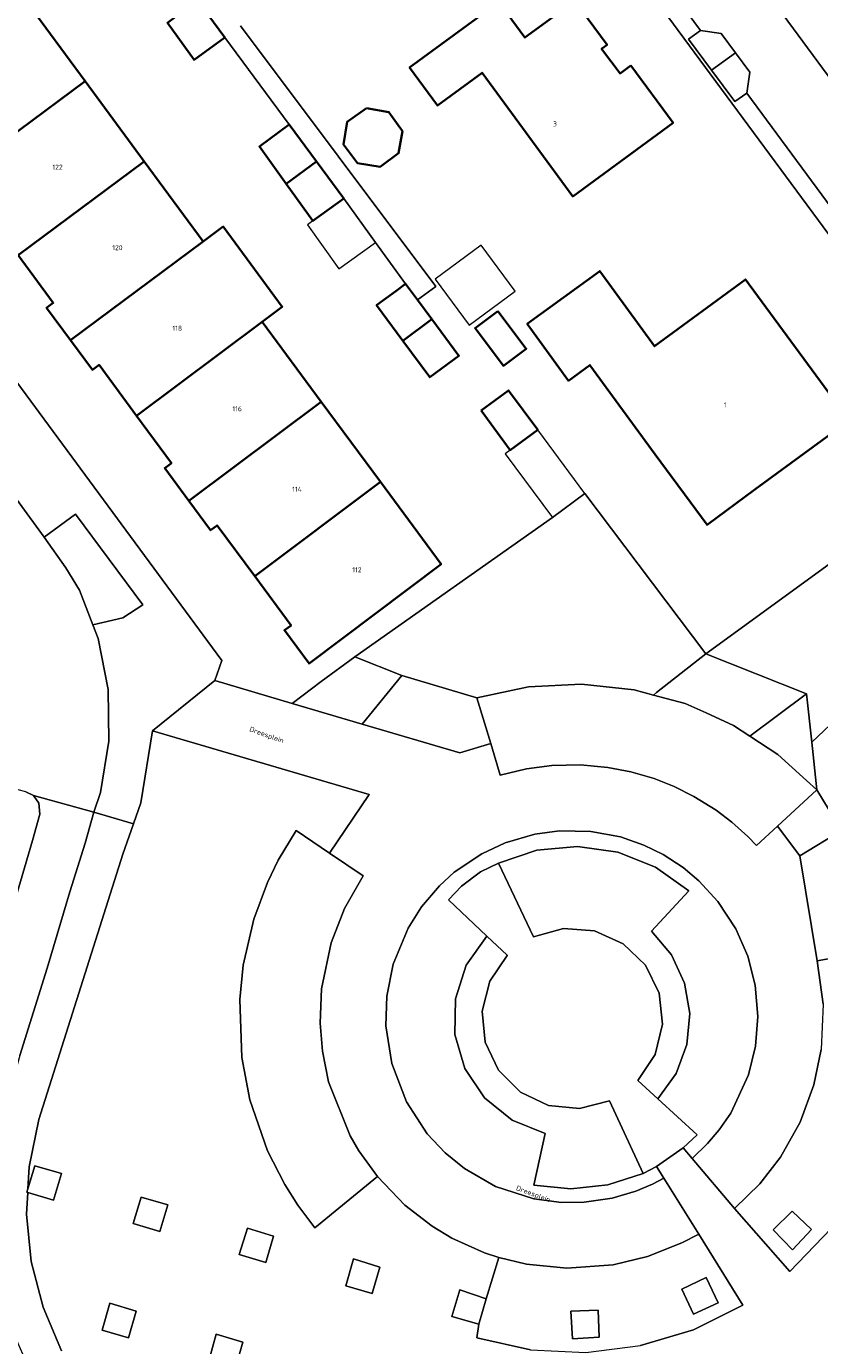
# Model space of a CAD drawing. Header units: metres. Extents: x 73718 to 76933, y 443658 to 446696.
# Tile 85 of 153: x 74920 to 74978, y 445832 to 445928. Entities that reach past the tile are written whole.
import ezdxf
from ezdxf.enums import TextEntityAlignment as Align

# ---------------------------------------------------------------- set-up
doc = ezdxf.new("R2010")
doc.units = ezdxf.units.M
for name, color, linetype, lineweight in [('B-WE-GR-BEPLANTING_CULTUUR_BODEMBEDEKKER-GV', 90, 'Continuous', 18), ('B-WE-GR-BEPLANTING_CULTUUR_HEESTERS-GV', 90, 'Continuous', 18), ('B-WE-GR-BEPLANTING_CULTUUR_ROOS-GV', 90, 'Continuous', 18), ('B-WE-GR-STRUIK-GV', 90, 'Continuous', 13), ('B-WE-OG-BEBOUWING-GV', 7, 'Continuous', 35), ('B-WE-OG-BEBOUWING-T18', 10, 'Continuous', 18), ('B-WE-OG-BEBOUWING_LUIFEL-GV', 7, 'Continuous', 18), ('B-WE-OG-BEBOUWING_OVERBOUWING-GV', 7, 'Continuous', 18), ('B-WE-OG-TERREIN_ERF-GV', 7, 'Continuous', 18), ('B-WE-OG-TOPOGRAFIE-T18', 10, 'Continuous', 18), ('B-WE-VH-GESLOTENVERHARDING_ASFALT-GV', 10, 'Continuous', 18), ('B-WE-VH-OPENVERHARDING-GV', 30, 'Continuous', 18), ('B-WE-VH-OPENVERHARDING_SIERBESTRATING-GV', 30, 'Continuous', 18), ('B-WE-VH-OPENVERHARDING_STRAATBAKSTEEN-GV', 30, 'Continuous', 18), ('B-WE-VH-OPENVERHARDING_TEGEL-GV', 30, 'Continuous', 18)]:
    doc.layers.add(name, color=color, linetype=linetype, lineweight=lineweight)
doc.styles.add('NLCS-ISO-M200-T18', font='NLCS-ISO.ttf', dxfattribs={"height": 0.36})

msp = doc.modelspace()

# ---------------------------------------------------------------- linework, layer by layer
at = {"layer": 'B-WE-GR-BEPLANTING_CULTUUR_BODEMBEDEKKER-GV', "flags": 128}
for points in [[(74924.009, 445886.768), (74924.989, 445884.241), (74927.153, 445884.753), (74928.595, 445885.695), (74923.736, 445892.245), (74921.458, 445890.596), (74921.468, 445890.582), (74923.032, 445888.371)], [(74976.989, 445875.774), (74977.367, 445872.313), (74978.253, 445870.842), (74980.778, 445873.677), (74981.872, 445874.645), (74984.101, 445878.515), (74985.268, 445880.539), (74986.277, 445881.081), (74986.858, 445883.029), (74986.036, 445884.908), (74986.373, 445888.021), (74987.045, 445890.263), (74985.111, 445891.302), (74983.47, 445889.703), (74982.461, 445887.516), (74982.082, 445886.086), (74982.209, 445884.025), (74983.891, 445882.847), (74982.713, 445881.165)], [(74947.338, 445880.597), (74944.453, 445877.072), (74951.538, 445874.982), (74953.767, 445875.657), (74952.766, 445878.977)], [(74979.139, 445869.373), (74978.253, 445870.842), (74977.367, 445872.313), (74974.505, 445869.683), (74976.123, 445867.554)], [(74920.269, 445843.198), (74922.13, 445842.636), (74922.703, 445844.568), (74920.781, 445845.131), (74920.284, 445843.474), (74920.207, 445843.217)], [(74929.816, 445840.387), (74930.395, 445842.309), (74928.47, 445842.862), (74927.895, 445840.96)], [(74975.581, 445841.854), (74974.191, 445840.511), (74975.589, 445839.064), (74976.966, 445840.515)], [(74935.554, 445838.706), (74937.49, 445838.136), (74938.051, 445840.05), (74936.168, 445840.63)], [(74945.754, 445837.8), (74943.845, 445838.412), (74943.279, 445836.46), (74945.187, 445835.887)], [(74967.581, 445836.215), (74968.437, 445834.4), (74970.23, 445835.232), (74969.354, 445837.044)], [(74953.431, 445835.51), (74951.532, 445836.158), (74950.948, 445834.226), (74952.895, 445833.681)], [(74927.551, 445832.689), (74928.125, 445834.62), (74926.22, 445835.195), (74925.645, 445833.25)], [(74961.619, 445832.745), (74961.529, 445834.702), (74959.558, 445834.612), (74959.688, 445832.619)], [(74933.898, 445832.951), (74933.369, 445831.027), (74935.274, 445830.447), (74935.83, 445832.369)]]:
    msp.add_lwpolyline(points, close=True, dxfattribs=at)
at = {"layer": 'B-WE-GR-BEPLANTING_CULTUUR_HEESTERS-GV', "flags": 128}
for points in [[(74943.925, 445881.938), (74947.338, 445880.597), (74952.766, 445878.977), (74952.765, 445878.979), (74956.508, 445879.769), (74960.333, 445879.962), (74964.14, 445879.552), (74965.531, 445879.175), (74965.754, 445879.35), (74969.339, 445882.161), (74960.582, 445893.735), (74958.237, 445892)], [(74954.322, 445867.005), (74956.866, 445861.685), (74959.039, 445862.287), (74961.283, 445862.116), (74963.335, 445861.193), (74964.952, 445859.627), (74965.941, 445857.605), (74966.185, 445855.368), (74965.654, 445853.181), (74964.412, 445851.302), (74965.864, 445849.975), (74967.174, 445851.799), (74967.962, 445853.9), (74968.173, 445856.135), (74967.793, 445858.347), (74966.849, 445860.382), (74965.404, 445862.101), (74968.095, 445865.021), (74965.686, 445866.715), (74962.95, 445867.799), (74960.037, 445868.217), (74957.107, 445867.947)], [(74953.483, 445861.736), (74952, 445859.642), (74951.205, 445857.2), (74951.17, 445854.632), (74951.899, 445852.17), (74953.326, 445850.035), (74955.323, 445848.42), (74957.708, 445847.472), (74956.895, 445843.738), (74959.564, 445843.463), (74962.233, 445843.749), (74964.783, 445844.581), (74962.369, 445849.84), (74960.193, 445849.283), (74957.956, 445849.495), (74955.922, 445850.45), (74954.33, 445852.037), (74953.368, 445854.067), (74953.148, 445856.304), (74953.697, 445858.483), (74954.95, 445860.35), (74954.948, 445860.352)]]:
    msp.add_lwpolyline(points, close=True, dxfattribs=at)
at = {"layer": 'B-WE-GR-BEPLANTING_CULTUUR_ROOS-GV', "flags": 128}
for points in [[(74969.339, 445882.161), (74976.606, 445879.266), (74976.989, 445875.774), (74982.713, 445881.165), (74983.891, 445882.847), (74982.209, 445884.025), (74982.082, 445886.086), (74982.461, 445887.516), (74983.47, 445889.703), (74985.111, 445891.302), (74987.045, 445890.263), (74987.256, 445890.965), (74988.602, 445892.606), (74990.158, 445893.026), (74989.567, 445896.849)], [(74947.338, 445880.597), (74943.925, 445881.938), (74941.497, 445880.152), (74939.393, 445878.565), (74944.453, 445877.072)], [(74969.339, 445882.161), (74965.754, 445879.35), (74965.531, 445879.175), (74967.836, 445878.551), (74969.34, 445877.875), (74971.329, 445876.982), (74972.509, 445876.21), (74976.606, 445879.266)], [(74976.989, 445875.774), (74976.606, 445879.266), (74972.509, 445876.21), (74974.533, 445874.885), (74976.605, 445873.004), (74977.367, 445872.313)], [(74910.681, 445844.513), (74913.536, 445843.98), (74914.999, 445849.455), (74915.654, 445851.53), (74917.112, 445856.803), (74920.609, 445868.648), (74921.141, 445870.558), (74921.061, 445871.345), (74920.681, 445871.91), (74920.126, 445872.164), (74919.578, 445872.326), (74919.106, 445872.162), (74918.581, 445871.795), (74917.491, 445868.143), (74913.867, 445855.582), (74912.061, 445849.599)]]:
    msp.add_lwpolyline(points, close=True, dxfattribs=at)
at = {"layer": 'B-WE-GR-STRUIK-GV', "flags": 128}
for points in [[(74969.744, 445924.356), (74971.471, 445925.622), (74970.426, 445927.023), (74968.94, 445927.233), (74968.063, 445926.613)], [(74972.302, 445922.703), (74972.516, 445924.221), (74971.471, 445925.622), (74969.744, 445924.356), (74971.425, 445922.099), (74972.302, 445922.701)]]:
    msp.add_lwpolyline(points, close=True, dxfattribs=at)
at = {"layer": 'B-WE-OG-BEBOUWING-GV', "flags": 128}
for points in [[(74934.536, 445926.711), (74932.548, 445929.401), (74930.369, 445927.791), (74932.306, 445925.104)], [(74924.427, 445923.552), (74920.157, 445929.346), (74911.011, 445922.601), (74913.568, 445919.132), (74913.085, 445918.776), (74914.808, 445916.438)], [(74963.912, 445924.697), (74963.128, 445924.119), (74961.786, 445925.9), (74962.187, 445926.195), (74959.858, 445929.357), (74956.239, 445926.712), (74954.346, 445929.277), (74947.899, 445924.542), (74949.904, 445921.794), (74953.136, 445924.167), (74959.699, 445915.227), (74966.954, 445920.553)], [(74924.427, 445923.552), (74914.808, 445916.438), (74916.402, 445914.277), (74916.885, 445914.633), (74919.571, 445910.988), (74928.698, 445917.758)], [(74944.782, 445921.607), (74943.387, 445920.632), (74943.124, 445918.985), (74944.119, 445917.64), (74945.758, 445917.358), (74947.104, 445918.362), (74947.377, 445919.96), (74946.401, 445921.334)], [(74938.97, 445916.15), (74941.149, 445917.761), (74939.181, 445920.425), (74937.032, 445918.838)], [(74932.968, 445911.965), (74928.698, 445917.758), (74919.571, 445910.988), (74922.118, 445907.533), (74921.635, 445907.177), (74923.37, 445904.824)], [(74943.137, 445915.071), (74941.149, 445917.761), (74938.97, 445916.15), (74940.907, 445913.463)], [(74937.238, 445906.172), (74938.686, 445907.252), (74934.418, 445913.043), (74932.968, 445911.965), (74923.37, 445904.824), (74924.946, 445902.685), (74925.429, 445903.041), (74928.131, 445899.375)], [(74965.668, 445896.573), (74969.414, 445891.476), (74972.883, 445894.025), (74979.692, 445899.029), (74972.198, 445909.227), (74965.622, 445904.391), (74961.658, 445909.836), (74956.403, 445906.01), (74959.397, 445901.9), (74960.943, 445903.028)], [(74948.465, 445907.745), (74947.602, 445908.911), (74946.888, 445908.383), (74945.502, 445907.356), (74947.403, 445904.789), (74949.495, 445906.355)], [(74954.273, 445906.941), (74952.632, 445905.704), (74954.689, 445902.974), (74956.33, 445904.21)], [(74937.238, 445906.172), (74928.131, 445899.375), (74930.662, 445895.941), (74930.179, 445895.585), (74931.93, 445893.209), (74941.509, 445900.378)], [(74949.495, 445906.355), (74947.403, 445904.789), (74949.358, 445902.148), (74951.458, 445903.703)], [(74953.071, 445899.739), (74955.183, 445896.887), (74957.164, 445898.353), (74955.052, 445901.206)], [(74936.691, 445887.762), (74945.779, 445894.584), (74941.509, 445900.378), (74931.93, 445893.209), (74933.49, 445891.091), (74933.967, 445891.44)], [(74936.691, 445887.762), (74939.321, 445884.211), (74938.839, 445883.854), (74940.624, 445881.443), (74950.168, 445888.63), (74945.779, 445894.584)]]:
    msp.add_lwpolyline(points, close=True, dxfattribs=at)
at = {"layer": 'B-WE-OG-BEBOUWING_LUIFEL-GV', "flags": 128}
for points in [[(74959.858, 445929.357), (74957.965, 445931.935), (74954.346, 445929.277), (74956.239, 445926.712)], [(74940.498, 445913.168), (74942.783, 445909.998), (74945.423, 445911.901), (74943.137, 445915.071), (74940.907, 445913.463)], [(74958.237, 445892), (74960.582, 445893.735), (74957.164, 445898.353), (74955.183, 445896.887), (74954.817, 445896.616)]]:
    msp.add_lwpolyline(points, close=True, dxfattribs=at)
at = {"layer": 'B-WE-OG-BEBOUWING_OVERBOUWING-GV', "flags": 128}
msp.add_lwpolyline([(74952.197, 445905.93), (74955.526, 445908.389), (74953.077, 445911.704), (74949.749, 445909.245)], close=True, dxfattribs=at)
at = {"layer": 'B-WE-OG-TERREIN_ERF-GV', "flags": 128}
for points in [[(74879.658, 445955.754), (74901.652, 445925.946), (74934.309, 445881.673), (74933.808, 445880.213), (74939.393, 445878.565), (74941.497, 445880.152), (74943.925, 445881.938), (74958.237, 445892), (74960.582, 445893.735), (74969.339, 445882.161), (74989.567, 445896.849)], [(74968.482, 445937.104), (74999.251, 445895.376)], [(74982.103, 445907.211), (74965.013, 445930.393)], [(74920.157, 445929.346), (74924.427, 445923.552), (74928.698, 445917.758), (74932.968, 445911.965), (74934.418, 445913.043), (74938.686, 445907.252), (74937.238, 445906.172), (74941.509, 445900.378), (74945.779, 445894.584), (74950.168, 445888.63), (74940.624, 445881.443), (74938.839, 445883.854), (74939.321, 445884.211), (74936.691, 445887.762), (74933.967, 445891.44), (74933.49, 445891.091), (74931.93, 445893.209), (74930.179, 445895.585), (74930.662, 445895.941), (74928.131, 445899.375), (74925.429, 445903.041), (74924.946, 445902.685), (74923.37, 445904.824), (74921.635, 445907.177), (74922.118, 445907.533), (74919.571, 445910.988)], [(74935.669, 445927.572), (74949.788, 445908.721), (74948.465, 445907.745), (74949.495, 445906.355), (74951.458, 445903.703), (74949.358, 445902.148), (74947.403, 445904.789), (74945.502, 445907.356), (74946.888, 445908.383), (74947.602, 445908.911), (74945.423, 445911.901), (74943.137, 445915.071), (74940.907, 445913.463), (74938.97, 445916.15), (74937.032, 445918.838), (74939.181, 445920.425), (74934.536, 445926.711), (74932.306, 445925.104), (74930.369, 445927.791)]]:
    msp.add_lwpolyline(points, dxfattribs=at)
for points in [[(74963.912, 445924.697), (74966.954, 445920.553), (74959.699, 445915.227), (74953.136, 445924.167), (74949.904, 445921.794), (74947.899, 445924.542), (74954.346, 445929.277), (74956.239, 445926.712), (74959.858, 445929.357), (74962.187, 445926.195), (74961.786, 445925.9), (74963.128, 445924.119)], [(74944.782, 445921.607), (74946.401, 445921.334), (74947.377, 445919.96), (74947.104, 445918.362), (74945.758, 445917.358), (74944.119, 445917.64), (74943.124, 445918.985), (74943.387, 445920.632)], [(74965.668, 445896.573), (74960.943, 445903.028), (74959.397, 445901.9), (74956.403, 445906.01), (74961.658, 445909.836), (74965.622, 445904.391), (74972.198, 445909.227), (74979.692, 445899.029), (74972.883, 445894.025), (74969.414, 445891.476)], [(74954.273, 445906.941), (74956.33, 445904.21), (74954.689, 445902.974), (74952.632, 445905.704)], [(74953.071, 445899.739), (74955.052, 445901.206), (74957.164, 445898.353), (74955.183, 445896.887)]]:
    msp.add_lwpolyline(points, close=True, dxfattribs=at)
at = {"layer": 'B-WE-VH-GESLOTENVERHARDING_ASFALT-GV', "flags": 128}
for points in [[(74920.126, 445872.164), (74920.681, 445871.91), (74925.041, 445870.712), (74925.54, 445872.128), (74926.144, 445875.833), (74926.086, 445879.585), (74925.366, 445883.269), (74924.989, 445884.241), (74924.009, 445886.768), (74923.032, 445888.371), (74921.468, 445890.582), (74921.458, 445890.596), (74917.805, 445895.552)], [(74919.699, 445853.115), (74921.687, 445859.421), (74923.318, 445864.93), (74924.418, 445868.453), (74925.041, 445870.712), (74920.681, 445871.91), (74921.061, 445871.345), (74921.141, 445870.558), (74920.609, 445868.648), (74917.112, 445856.803)]]:
    msp.add_lwpolyline(points, dxfattribs=at)
at = {"layer": 'B-WE-VH-OPENVERHARDING-GV', "flags": 128}
msp.add_lwpolyline([(74932.548, 445929.401), (74934.536, 445926.711), (74939.181, 445920.425), (74941.149, 445917.761), (74943.137, 445915.071), (74945.423, 445911.901), (74947.602, 445908.911), (74948.465, 445907.745), (74949.788, 445908.721), (74935.669, 445927.572)], dxfattribs=at)
at = {"layer": 'B-WE-VH-OPENVERHARDING_SIERBESTRATING-GV', "flags": 128}
for points in [[(74960.192, 445939.052), (74968.94, 445927.233), (74970.426, 445927.023), (74971.471, 445925.622), (74972.516, 445924.221), (74972.302, 445922.703), (74983.157, 445907.994)], [(74999.251, 445895.376), (74968.482, 445937.104)]]:
    msp.add_lwpolyline(points, dxfattribs=at)
for points in [[(74952.766, 445878.977), (74953.767, 445875.657), (74954.455, 445873.381), (74956.342, 445873.832), (74958.182, 445874.074), (74960.258, 445874.12), (74962.234, 445873.944), (74963.905, 445873.622), (74965.594, 445873.126), (74967.043, 445872.553), (74968.466, 445871.843), (74970.063, 445870.844), (74971.203, 445869.978), (74972.366, 445868.934), (74972.99, 445868.292), (74974.505, 445869.683), (74977.367, 445872.313), (74976.605, 445873.004), (74974.533, 445874.885), (74972.509, 445876.21), (74971.329, 445876.982), (74969.34, 445877.875), (74967.836, 445878.551), (74965.531, 445879.175), (74964.14, 445879.552), (74960.333, 445879.962), (74956.508, 445879.769), (74952.765, 445878.979)], [(74942.107, 445867.739), (74939.682, 445869.375), (74938.392, 445867.229), (74937.611, 445865.619), (74936.621, 445862.956), (74935.86, 445859.645), (74935.602, 445857.167), (74935.752, 445852.968), (74936.333, 445849.911), (74937.615, 445846.216), (74938.858, 445843.783), (74939.812, 445842.28), (74941.048, 445840.64), (74945.566, 445844.357), (74944.224, 445846.215), (74943.588, 445847.307), (74942.04, 445851.212), (74941.591, 445853.431), (74941.426, 445855.453), (74941.529, 445857.916), (74942.215, 445861.246), (74943.182, 445863.737), (74944.532, 445866.104)], [(74965.766, 445845.083), (74964.783, 445844.581), (74962.233, 445843.749), (74959.564, 445843.463), (74956.895, 445843.738), (74957.708, 445847.472), (74955.323, 445848.42), (74953.326, 445850.035), (74951.899, 445852.17), (74951.17, 445854.632), (74951.205, 445857.2), (74952, 445859.642), (74953.483, 445861.736), (74950.702, 445864.365), (74951.639, 445865.35), (74953.023, 445866.378), (74954.322, 445867.005), (74957.107, 445867.947), (74960.037, 445868.217), (74962.95, 445867.799), (74965.686, 445866.715), (74968.095, 445865.021), (74965.404, 445862.101), (74966.849, 445860.382), (74967.793, 445858.347), (74968.173, 445856.135), (74967.962, 445853.9), (74967.174, 445851.799), (74965.864, 445849.975), (74968.694, 445847.38), (74967.691, 445846.427), (74968.339, 445845.664), (74969.459, 445846.732), (74970.303, 445847.728), (74971.137, 445848.948), (74972.408, 445851.704), (74972.913, 445853.772), (74973.086, 445855.923), (74972.895, 445858.185), (74972.362, 445860.279), (74971.494, 445862.273), (74970.207, 445864.242), (74968.824, 445865.749), (74967.691, 445866.699), (74966.236, 445867.647), (74964.853, 445868.325), (74963.144, 445868.914), (74961.018, 445869.309), (74958.751, 445869.352), (74956.949, 445869.112), (74954.818, 445868.492), (74953.116, 445867.701), (74951.125, 445866.354), (74950.057, 445865.384), (74948.766, 445863.869), (74947.787, 445862.319), (74946.714, 445859.712), (74946.252, 445857.409), (74946.187, 445855.247), (74946.606, 445852.526), (74947.661, 445849.765), (74949.169, 445847.453), (74950.466, 445846.065), (74951.868, 445844.927), (74954.12, 445843.644), (74956.892, 445842.746), (74958.894, 445842.485), (74960.534, 445842.495), (74962.561, 445842.788), (74964.266, 445843.29), (74965.467, 445843.798), (74966.297, 445844.232)], [(74971.413, 445842.043), (74975.394, 445837.494), (74978.404, 445840.606), (74980.813, 445844.203), (74982.544, 445848.172), (74983.542, 445852.386), (74983.775, 445856.709), (74983.236, 445861.001), (74977.382, 445859.963), (74977.814, 445856.821), (74977.678, 445853.533), (74977.151, 445850.977), (74976.152, 445848.276), (74974.732, 445845.754), (74973.227, 445843.815)], [(74975.581, 445841.854), (74976.966, 445840.515), (74975.589, 445839.064), (74974.191, 445840.511)], [(74953.431, 445835.51), (74952.895, 445833.681), (74952.748, 445832.697), (74956.649, 445831.832), (74960.642, 445831.639), (74964.609, 445832.127), (74968.436, 445833.279), (74972.013, 445835.064), (74968.818, 445840.187), (74967.589, 445839.548), (74965.118, 445838.562), (74962.614, 445837.961), (74959.265, 445837.719), (74956.364, 445838.01), (74954.352, 445838.496)], [(74967.581, 445836.215), (74969.354, 445837.044), (74970.23, 445835.232), (74968.437, 445834.4)], [(74961.619, 445832.745), (74959.688, 445832.619), (74959.558, 445834.612), (74961.529, 445834.702)]]:
    msp.add_lwpolyline(points, close=True, dxfattribs=at)
at = {"layer": 'B-WE-VH-OPENVERHARDING_STRAATBAKSTEEN-GV', "flags": 128}
for points in [[(74977.814, 445856.821), (74977.382, 445859.963), (74976.123, 445867.554), (74974.505, 445869.683), (74972.99, 445868.292), (74972.366, 445868.934), (74971.203, 445869.978), (74970.063, 445870.844), (74968.466, 445871.843), (74967.043, 445872.553), (74965.594, 445873.126), (74963.905, 445873.622), (74962.234, 445873.944), (74960.258, 445874.12), (74958.182, 445874.074), (74956.342, 445873.832), (74954.455, 445873.381), (74953.767, 445875.657), (74951.538, 445874.982), (74944.453, 445877.072), (74939.393, 445878.565), (74933.808, 445880.213), (74929.307, 445876.59), (74944.961, 445871.97), (74942.107, 445867.739), (74944.532, 445866.104), (74943.182, 445863.737), (74942.215, 445861.246), (74941.529, 445857.916), (74941.426, 445855.453), (74941.591, 445853.431), (74942.04, 445851.212), (74943.588, 445847.307), (74944.224, 445846.215), (74945.566, 445844.357), (74947.555, 445842.293), (74949.525, 445840.775), (74950.963, 445839.909), (74953.304, 445838.848), (74954.352, 445838.496), (74956.364, 445838.01), (74959.265, 445837.719), (74962.614, 445837.961), (74965.118, 445838.562), (74967.589, 445839.548), (74968.818, 445840.187), (74966.297, 445844.232), (74965.467, 445843.798), (74964.266, 445843.29), (74962.561, 445842.788), (74960.534, 445842.495), (74958.894, 445842.485), (74956.892, 445842.746), (74954.12, 445843.644), (74951.868, 445844.927), (74950.466, 445846.065), (74949.169, 445847.453), (74947.661, 445849.765), (74946.606, 445852.526), (74946.187, 445855.247), (74946.252, 445857.409), (74946.714, 445859.712), (74947.787, 445862.319), (74948.766, 445863.869), (74950.057, 445865.384), (74951.125, 445866.354), (74953.116, 445867.701), (74954.818, 445868.492), (74956.949, 445869.112), (74958.751, 445869.352), (74961.018, 445869.309), (74963.144, 445868.914), (74964.853, 445868.325), (74966.236, 445867.647), (74967.691, 445866.699), (74968.824, 445865.749), (74970.207, 445864.242), (74971.494, 445862.273), (74972.362, 445860.279), (74972.895, 445858.185), (74973.086, 445855.923), (74972.913, 445853.772), (74972.408, 445851.704), (74971.137, 445848.948), (74970.303, 445847.728), (74969.459, 445846.732), (74968.339, 445845.664), (74971.413, 445842.043), (74973.227, 445843.815), (74974.732, 445845.754), (74976.152, 445848.276), (74977.151, 445850.977), (74977.678, 445853.533)], [(74979.139, 445869.373), (74976.123, 445867.554), (74977.382, 445859.963), (74983.236, 445861.001)]]:
    msp.add_lwpolyline(points, dxfattribs=at)
at = {"layer": 'B-WE-VH-OPENVERHARDING_TEGEL-GV', "flags": 128}
for points in [[(74982.103, 445907.211), (74982.297, 445907.354), (74983.157, 445907.994), (74972.302, 445922.703), (74972.302, 445922.701), (74971.425, 445922.099), (74969.744, 445924.356), (74968.063, 445926.613), (74968.94, 445927.233), (74960.192, 445939.052), (74960.192, 445939.05), (74959.357, 445938.463), (74957.806, 445940.553), (74955.956, 445943.047), (74956.839, 445943.6), (74943.635, 445961.484), (74942.774, 445960.874), (74939.441, 445965.389), (74940.291, 445966.025), (74930.24, 445979.632), (74929.351, 445979.038), (74929.164, 445978.9), (74944.259, 445958.503), (74965.013, 445930.393)], [(74965.766, 445845.083), (74967.691, 445846.427), (74968.694, 445847.38), (74965.864, 445849.975), (74964.412, 445851.302), (74965.654, 445853.181), (74966.185, 445855.368), (74965.941, 445857.605), (74964.952, 445859.627), (74963.335, 445861.193), (74961.283, 445862.116), (74959.039, 445862.287), (74956.866, 445861.685), (74954.322, 445867.005), (74953.023, 445866.378), (74951.639, 445865.35), (74950.702, 445864.365), (74953.483, 445861.736), (74954.948, 445860.352), (74954.95, 445860.35), (74953.697, 445858.483), (74953.148, 445856.304), (74953.368, 445854.067), (74954.33, 445852.037), (74955.922, 445850.45), (74957.956, 445849.495), (74960.193, 445849.283), (74962.369, 445849.84), (74964.783, 445844.581)], [(74929.816, 445840.387), (74927.895, 445840.96), (74928.47, 445842.862), (74930.395, 445842.309)], [(74935.554, 445838.706), (74936.168, 445840.63), (74938.051, 445840.05), (74937.49, 445838.136)], [(74945.754, 445837.8), (74945.187, 445835.887), (74943.279, 445836.46), (74943.845, 445838.412)], [(74927.551, 445832.689), (74925.645, 445833.25), (74926.22, 445835.195), (74928.125, 445834.62)], [(74933.898, 445832.951), (74935.83, 445832.369), (74935.274, 445830.447), (74933.369, 445831.027)]]:
    msp.add_lwpolyline(points, close=True, dxfattribs=at)
for points in [[(74917.805, 445895.552), (74921.458, 445890.596), (74923.736, 445892.245), (74928.595, 445885.695), (74927.153, 445884.753), (74924.989, 445884.241), (74925.366, 445883.269), (74926.086, 445879.585), (74926.144, 445875.833), (74925.54, 445872.128), (74925.041, 445870.712), (74927.922, 445869.861), (74928.458, 445871.382), (74929.307, 445876.59), (74933.808, 445880.213), (74934.309, 445881.673), (74901.652, 445925.946)], [(74956.649, 445831.832), (74952.748, 445832.697), (74952.895, 445833.681), (74950.948, 445834.226), (74951.532, 445836.158), (74953.431, 445835.51), (74954.352, 445838.496), (74953.304, 445838.848), (74950.963, 445839.909), (74949.525, 445840.775), (74947.555, 445842.293), (74945.566, 445844.357), (74941.048, 445840.64), (74939.812, 445842.28), (74938.858, 445843.783), (74937.615, 445846.216), (74936.333, 445849.911), (74935.752, 445852.968), (74935.602, 445857.167), (74935.86, 445859.645), (74936.621, 445862.956), (74937.611, 445865.619), (74938.392, 445867.229), (74939.682, 445869.375), (74942.107, 445867.739), (74944.961, 445871.97), (74929.307, 445876.59), (74928.458, 445871.382), (74927.922, 445869.861), (74927.143, 445867.654), (74924.112, 445858.064), (74921.082, 445848.475), (74920.368, 445845.047), (74920.284, 445843.474), (74920.781, 445845.131), (74922.703, 445844.568), (74922.13, 445842.636), (74920.269, 445843.198), (74920.185, 445841.625), (74920.525, 445838.216), (74921.377, 445834.897), (74922.723, 445831.747)], [(74922.723, 445831.747), (74921.377, 445834.897), (74920.525, 445838.216), (74920.185, 445841.625), (74920.269, 445843.198), (74920.207, 445843.217), (74920.284, 445843.474), (74920.368, 445845.047), (74921.082, 445848.475), (74924.112, 445858.064), (74927.143, 445867.654), (74927.922, 445869.861), (74925.041, 445870.712), (74924.418, 445868.453), (74923.318, 445864.93), (74921.687, 445859.421), (74919.699, 445853.115), (74917.996, 445847.057), (74917.652, 445844.999), (74917.652, 445840.857), (74918.126, 445836.951), (74918.707, 445834.222), (74920.217, 445830.75)], [(74978.404, 445840.606), (74975.394, 445837.494), (74971.413, 445842.043), (74968.339, 445845.664), (74967.691, 445846.427), (74965.766, 445845.083), (74966.297, 445844.232), (74968.818, 445840.187), (74972.013, 445835.064), (74968.436, 445833.279), (74964.609, 445832.127)]]:
    msp.add_lwpolyline(points, dxfattribs=at)

# ---------------------------------------------------------------- texts
at = {"layer": 'B-WE-OG-BEBOUWING-T18', "style": 'NLCS-ISO-M200-T18'}
for s, p in [('3', (74958.415, 445920.475)), ('122', (74922.426, 445917.344)), ('120', (74926.757, 445911.521)), ('118', (74931.088, 445905.698)), ('116', (74935.42, 445899.875)), ('1', (74970.731, 445900.153)), ('114', (74939.751, 445894.052)), ('112', (74944.082, 445888.229))]:
    msp.add_text(s, height=0.36, dxfattribs=at).set_placement(p, align=Align.MIDDLE)
at = {"layer": 'B-WE-OG-TOPOGRAFIE-T18', "style": 'NLCS-ISO-M200-T18'}
for rotation, p in [(340.4, (74937.54, 445876.248)), (339.8, (74956.829, 445843.055))]:
    msp.add_text('Dreesplein', height=0.36, rotation=rotation, dxfattribs=at).set_placement(p, align=Align.MIDDLE)

doc.saveas('drawing.dxf')
